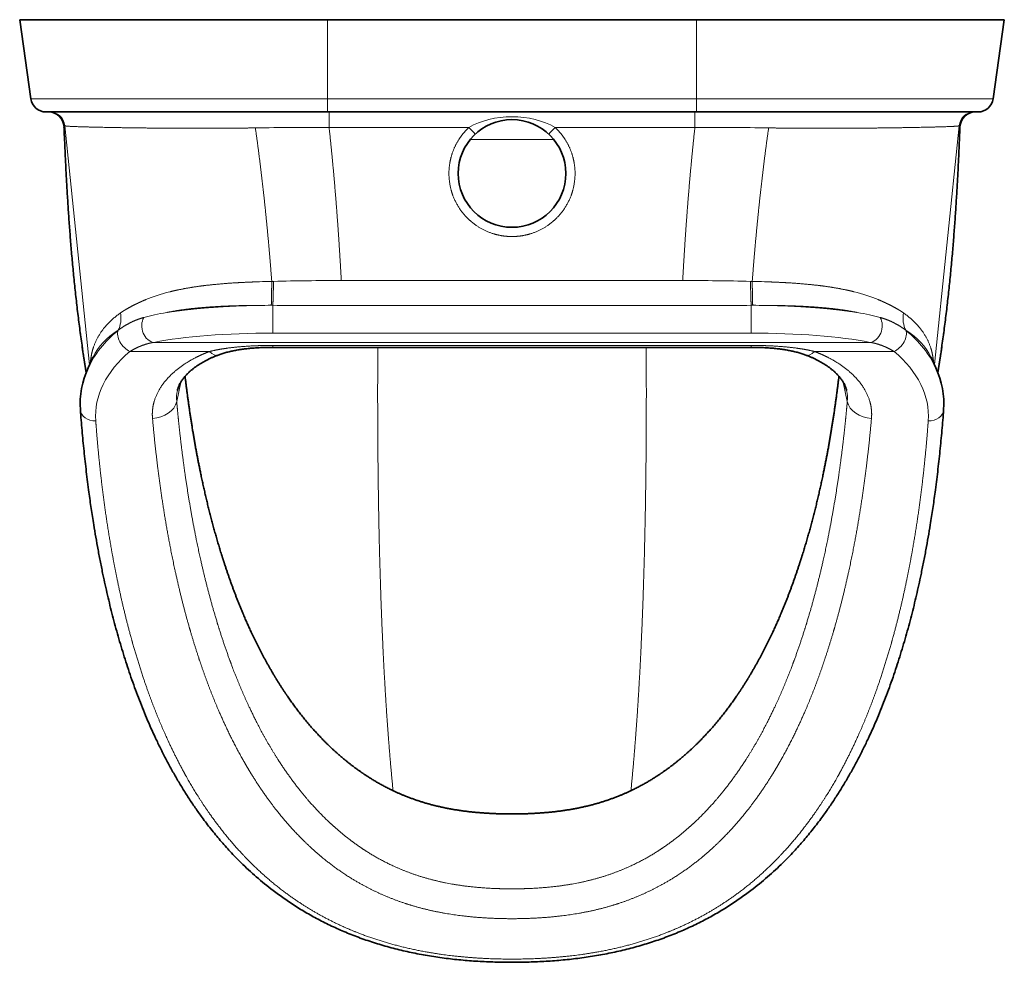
# Model space of a CAD drawing. Extents: x 59 to 359, y 43 to 264.
# Tile 1 of 8: x 59 to 123, y 49 to 110. Entities that reach past the tile are written whole.
import ezdxf

# ---------------------------------------------------------------- set-up
doc = ezdxf.new("R2010")
doc.units = 0
doc.layers.get('0').update_dxf_attribs({"lineweight": 13})

# ---------------------------------------------------------------- blocks, each defined once
blk = doc.blocks.new('BLOCK2')
at = {"color": 7, "lineweight": 35}
for p, q in [((-156.39, -25.7), (-160, 0)), ((-160, 0), (-60, 0)), ((-60, 0), (0, 0)), ((60, 0), (0, 0)), ((160, 0), (60, 0)), ((156.39, -25.7), (160, 0)), ((-60, -30), (-151.44, -30)), ((0, -30), (-60, -30)), ((0, -30), (60, -30)), ((60, -30), (151.44, -30)), ((-77.72, -106.52), (0, -106.52)), ((0, -106.52), (77.72, -106.52))]:
    blk.add_line(p, q, dxfattribs=at)
at = {"color": 7, "lineweight": 13}
for p, q in [((-60, -25.7), (-60, 0)), ((60, -25.7), (60, 0)), ((-60, -25.7), (-156.39, -25.7)), ((0, -25.7), (-60, -25.7)), ((0, -25.7), (60, -25.7)), ((60, -25.7), (156.39, -25.7)), ((-145.32, -34.49), (-137.26, -112.18)), ((145.32, -34.49), (137.26, -112.15)), ((-77.72, -101.88), (0, -101.88)), ((77.72, -101.88), (0, -101.88)), ((0, -104.91), (-116.35, -104.91)), ((0, -104.91), (116.35, -104.91)), ((-98.35, -107.88), (-124.15, -107.88)), ((-77.72, -105.9), (0, -105.9)), ((77.72, -105.9), (0, -105.9)), ((98.35, -107.88), (124.15, -107.88))]:
    blk.add_line(p, q, dxfattribs=at)
at = {"color": 7, "lineweight": 13, "ltscale": 0.107603}
for p, q in [((-60, -25.7), (-60, -30)), ((60, -25.7), (60, -30))]:
    blk.add_line(p, q, dxfattribs=at)
at = {"color": 7, "lineweight": 13, "ltscale": 0.339039}
blk.add_line((0, -38.94), (-13.56, -38.94), dxfattribs=at)
at = {"color": 7, "lineweight": 13, "ltscale": 0.339041}
blk.add_line((0, -38.94), (13.56, -38.94), dxfattribs=at)
at = {"color": 7, "lineweight": 13, "ltscale": 0.014358}
for p, q in [((-77.51, -85.07), (-78.08, -85.09)), ((77.51, -85.07), (78.08, -85.09))]:
    blk.add_line(p, q, dxfattribs=at)
at = {"color": 7, "lineweight": 13, "ltscale": 0.000391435}
for p, q in [((-127.24, -95.34), (-127.23, -95.33)), ((127.24, -95.34), (127.23, -95.33))]:
    blk.add_line(p, q, dxfattribs=at)
at = {"color": 7, "lineweight": 13, "ltscale": 0.012659}
for p, q in [((-77.72, -92.86), (-78.23, -92.85)), ((77.72, -92.86), (78.23, -92.85))]:
    blk.add_line(p, q, dxfattribs=at)
at = {"color": 7, "lineweight": 13, "ltscale": 0.225509}
for p, q in [((-77.72, -101.88), (-77.72, -92.86)), ((77.72, -101.88), (77.72, -92.86))]:
    blk.add_line(p, q, dxfattribs=at)
at = {"color": 7, "lineweight": 13, "ltscale": 0.000427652}
for p, q in [((-127.99, -100.97), (-127.98, -100.96)), ((127.99, -100.97), (127.98, -100.96))]:
    blk.add_line(p, q, dxfattribs=at)
at = {"color": 7, "lineweight": 13, "ltscale": 0.015511}
for p, q in [((-77.72, -105.9), (-77.72, -106.52)), ((77.72, -105.9), (77.72, -106.52))]:
    blk.add_line(p, q, dxfattribs=at)
at = {"color": 7, "lineweight": 35, "ltscale": 0.097586}
blk.add_line((-136.1, -109.64), (-137.73, -113.19), dxfattribs=at)
at = {"color": 7, "lineweight": 35, "ltscale": 0.097526}
blk.add_line((136.1, -109.64), (137.73, -113.19), dxfattribs=at)
at = {"color": 7, "lineweight": 13, "ltscale": 0.162024}
blk.add_line((-107.62, -117.8), (-108.97, -124.14), dxfattribs=at)
at = {"color": 7, "lineweight": 13, "ltscale": 0.162025}
blk.add_line((107.62, -117.8), (108.97, -124.14), dxfattribs=at)
at = {"color": 7, "lineweight": 35}
blk.add_circle((0, -50), 17.5, dxfattribs=at)
for centre, start, end in [((-151.44, -25), 188, 270), ((151.44, -25), 270, 352), ((-150.59, -35), 2.3047, 89.7401), ((150.59, -35), 90.2599, 177.6953)]:
    blk.add_arc(centre, 5, start, end, dxfattribs=at)
at = {"color": 7, "lineweight": 13}
for centre, radius, start, end in [((-150.59, -35), 5, 2.2981, 89.7402), ((-150.29, -35), 5, 5.8716, 89.9998), ((1752.83, -33.58), 1812.26, 179.88682, 180.04627), ((-1752.83, -33.58), 1812.26, 359.95373, 0.11318), ((150.29, -35), 5, 90.0002, 174.1284), ((150.59, -35), 5, 90.2598, 177.7019), ((-148.91, -31.54), 4.65, 315.4771, 320.6271), ((-65.03, -1132.48), 1097.45, 89.70804, 90.95896), ((-623.13, -604.19), 833.69, 42.85159, 43.0578), ((623.13, -604.19), 833.69, 136.9422, 137.14841), ((65.03, -1132.48), 1097.45, 89.04104, 90.29196), ((148.91, -31.54), 4.65, 219.3729, 224.5229), ((-71.18, -426.2), 341.18, 91.1589, 91.824), ((-56.78, -870.05), 785.25, 89.90506, 91.51293), ((56.78, -870.05), 785.25, 88.48707, 90.09494), ((71.18, -426.2), 341.18, 88.176, 88.8411), ((-78.71, -393.32), 300.46, 89.9078, 90.7069), ((-55.99, 4018.16), 4111.08, 269.69714, 270.0073), ((17.73, -234837.33), 234744.42, 90.0043267, 90.0178652), ((-17.73, -234837.33), 234744.42, 89.9821348, 89.9956733), ((55.99, 4018.16), 4111.08, 269.9927, 270.30286), ((78.71, -393.32), 300.46, 89.2931, 90.0922), ((-96.76, -123.12), 12.26, 167.6792, 184.7378), ((96.76, -123.12), 12.26, 355.2622, 12.3208)]:
    blk.add_arc(centre, radius, start, end, dxfattribs=at)
for centre, major_axis, ratio, start_param, end_param in [((0.01, -44.39), (20.51, -0.01), 0.625388, 1.57151, 2.321505), ((-0.01, -44.39), (20.51, 0.01), 0.625388, 0.820088, 1.570082), ((31.84, -149.85), (162.8, -47.79), 0.265649, 2.715447, 2.826551), ((-31.84, -149.85), (162.8, 47.79), 0.265649, 0.315041, 0.426145), ((-135.64, -95.04), (5.45, -8.38), 0.78562, 0.417082, 1.067493), ((-46, -112.46), (85.19, -7.96), 0.210066, 2.480238, 2.634426), ((46, -112.46), (85.19, 7.96), 0.210066, 0.507166, 0.661354), ((135.64, -95.04), (-5.45, -8.38), 0.78562, 5.215692, 5.866104), ((-116.35, -99.96), (0.98, -4.9), 0.789029, 3.868826, 6.03609), ((116.35, -99.96), (-0.98, -4.9), 0.789029, 0.247095, 2.414359), ((-77.58, -123.49), (62.46, -0.05), 0.609792, 2.510437, 2.869018), ((-20.29, -151.79), (116.37, -40.75), 0.360803, 2.859908, 3.107679), ((-124.15, -103.93), (3.2, -3.84), 0.637144, 3.473544, 5.364492), ((-77.69, -110.56), (50.91, -0.01), 0.170561, 1.571544, 2.433404), ((77.69, -110.56), (50.91, 0.01), 0.170561, 0.708189, 1.570049), ((124.15, -103.93), (-3.2, -3.84), 0.637144, 0.918693, 2.809642), ((77.58, -123.49), (62.46, 0.05), 0.609792, 0.272592, 0.631156), ((20.28, -151.79), (116.38, 40.75), 0.36079, 0.033874, 0.281672), ((-77.57, -128.85), (57.78, -0.06), 0.612696, 2.509193, 3.187099), ((-98.35, -101.56), (2.84, -7.48), 0.416573, 5.543786, 6.283187), ((98.35, -101.56), (-2.84, -7.48), 0.416573, 6.283182, 7.022585), ((77.57, -128.85), (57.78, 0.06), 0.612696, 6.237679, 6.915585), ((-116.84, -123.28), (7.97, 0.7), 0.789244, 4.64281, 6.036237), ((116.84, -123.28), (7.97, -0.7), 0.789244, 3.38854, 4.781968), ((-135.29, -126.45), (4.99, 0.37), 0.789601, 3.141594, 4.654511), ((135.29, -126.45), (4.99, -0.37), 0.789601, 4.770267, 6.283176)]:
    blk.add_ellipse(centre, major_axis=major_axis, ratio=ratio, start_param=start_param, end_param=end_param, dxfattribs=at)
at = {"color": 7, "lineweight": 35}
for centre, major_axis, ratio, start_param, end_param in [((-84.62, -124.94), (55.73, -0.15), 0.692025, 2.835773, 3.19418), ((84.55, -124.94), (55.8, 0.16), 0.691599, 6.230517, 6.588718)]:
    blk.add_ellipse(centre, major_axis=major_axis, ratio=ratio, start_param=start_param, end_param=end_param, dxfattribs=at)
at = {"color": 7, "lineweight": 13}
for points, knots in [([(-145.6, -34.8), (-145.33, -41.47), (-145.02, -48.11), (-144.67, -54.72), (-144.15, -62.93), (-143.51, -71.07), (-143.38, -72.69), (-142.7, -80.73), (-141.89, -88.67), (-141.16, -94.92), (-140.15, -102.61), (-139.02, -110.17), (-138.79, -111.64), (-138.56, -113.12), (-138.33, -114.59)], [0, 0, 0, 0, 0, 0, 63.670835, 63.670835, 63.670835, 79.515397, 79.515397, 79.515397, 142.427036, 142.427036, 142.427036, 157.796601, 157.796601, 157.796601, 157.796601, 157.796601, 157.796601]), ([(-145.32, -34.49), (-145.32, -34.49), (-145.31, -34.49), (-145.31, -34.5), (-145.17, -34.59), (-143.96, -34.69), (-141.77, -34.78), (-136.27, -34.94), (-128.22, -35.09), (-124.32, -35.15), (-116.59, -35.25), (-107.84, -35.31), (-103.72, -35.32), (-97.36, -35.32), (-90.74, -35.27), (-88.52, -35.25), (-86.21, -35.22), (-83.88, -35.19), (-83.82, -35.19), (-83.7, -35.19), (-83.58, -35.19), (-83.52, -35.18), (-83.46, -35.18), (-83.4, -35.18)], [0, 0, 0, 0, 0, 0, 3.138796, 3.138796, 3.138796, 104.777493, 104.777493, 104.777493, 181.558207, 181.558207, 181.558207, 244.090916, 244.090916, 244.090916, 275.139217, 275.139217, 275.139217, 275.982116, 275.982116, 275.982116, 276.785585, 276.785585, 276.785585, 276.785585, 276.785585, 276.785585]), ([(-59.44, -35.04), (-57.77, -35.04), (-56.13, -35.04), (-54.49, -35.04), (-51.97, -35.04), (-49.38, -35.04), (-48.5, -35.03), (-46.67, -35.03), (-44.81, -35.03), (-44.02, -35.03), (-37.43, -35.02), (-30.85, -35.02), (-25.23, -35.01), (-19.6, -35.01), (-13.98, -35)], [0, 0, 0, 0, 0, 0, 15.680627, 15.680627, 15.680627, 23.59848, 23.59848, 23.59848, 31.944827, 31.944827, 31.944827, 80.799554, 80.799554, 80.799554, 80.799554, 80.799554, 80.799554]), ([(0, -70.5), (-2.07, -70.5), (-4.14, -70.24), (-6.17, -69.71), (-9.78, -68.27), (-12.94, -66.05), (-14.28, -64.86), (-17.31, -61.55), (-19.34, -57.54), (-20.15, -54.96), (-20.77, -50.68), (-20.28, -46.42), (-19.93, -44.82), (-18.92, -41.69), (-17.29, -38.8), (-16.32, -37.43), (-15.21, -36.16), (-13.98, -35)], [0, 0, 0, 0, 0, 0, 17.531146, 17.531146, 17.531146, 32.628285, 32.628285, 32.628285, 55.589814, 55.589814, 55.589814, 69.785362, 69.785362, 69.785362, 84.191649, 84.191649, 84.191649, 84.191649, 84.191649, 84.191649]), ([(0, -70.5), (2.07, -70.5), (4.14, -70.24), (6.17, -69.71), (9.78, -68.27), (12.94, -66.05), (14.28, -64.86), (17.31, -61.55), (19.34, -57.54), (20.15, -54.96), (20.77, -50.68), (20.28, -46.42), (19.93, -44.82), (18.92, -41.69), (17.29, -38.8), (16.32, -37.43), (15.21, -36.16), (13.98, -35)], [0, 0, 0, 0, 0, 0, 17.531146, 17.531146, 17.531146, 32.628285, 32.628285, 32.628285, 55.589814, 55.589814, 55.589814, 69.785362, 69.785362, 69.785362, 84.191649, 84.191649, 84.191649, 84.191649, 84.191649, 84.191649]), ([(59.44, -35.04), (57.77, -35.04), (56.13, -35.04), (54.49, -35.04), (51.97, -35.04), (49.38, -35.04), (48.5, -35.03), (46.67, -35.03), (44.81, -35.03), (44.02, -35.03), (37.43, -35.02), (30.85, -35.02), (25.23, -35.01), (19.6, -35.01), (13.98, -35)], [0, 0, 0, 0, 0, 0, 15.680627, 15.680627, 15.680627, 23.59848, 23.59848, 23.59848, 31.944827, 31.944827, 31.944827, 80.799554, 80.799554, 80.799554, 80.799554, 80.799554, 80.799554]), ([(145.32, -34.49), (145.32, -34.49), (145.31, -34.49), (145.31, -34.5), (145.17, -34.59), (143.96, -34.69), (141.77, -34.78), (136.27, -34.94), (128.22, -35.09), (124.32, -35.15), (116.59, -35.25), (107.84, -35.31), (103.72, -35.32), (97.36, -35.32), (90.74, -35.27), (88.52, -35.25), (86.21, -35.22), (83.88, -35.19), (83.82, -35.19), (83.7, -35.19), (83.58, -35.19), (83.52, -35.18), (83.46, -35.18), (83.4, -35.18)], [0, 0, 0, 0, 0, 0, 3.138796, 3.138796, 3.138796, 104.777493, 104.777493, 104.777493, 181.558207, 181.558207, 181.558207, 244.090916, 244.090916, 244.090916, 275.139217, 275.139217, 275.139217, 275.982116, 275.982116, 275.982116, 276.785585, 276.785585, 276.785585, 276.785585, 276.785585, 276.785585]), ([(145.6, -34.8), (145.33, -41.47), (145.02, -48.11), (144.67, -54.72), (144.15, -62.93), (143.51, -71.07), (143.38, -72.69), (142.7, -80.73), (141.89, -88.67), (141.16, -94.92), (140.15, -102.61), (139.02, -110.16), (138.79, -111.64), (138.56, -113.12), (138.33, -114.59)], [0, 0, 0, 0, 0, 0, 63.670696, 63.670696, 63.670696, 79.515225, 79.515225, 79.515225, 142.42673, 142.42673, 142.42673, 157.796263, 157.796263, 157.796263, 157.796263, 157.796263, 157.796263]), ([(-82.04, -85.19), (-84.53, -85.27), (-87, -85.38), (-89.46, -85.5), (-94.31, -85.82), (-99.04, -86.3), (-101.35, -86.58), (-104.74, -87.09), (-108.01, -87.73), (-109.07, -87.95), (-110.12, -88.19), (-111.16, -88.45)], [0, 0, 0, 0, 0, 0, 35.353239, 35.353239, 35.353239, 70.503812, 70.503812, 70.503812, 87.893636, 87.893636, 87.893636, 87.893636, 87.893636, 87.893636]), ([(-55.48, -84.8), (-54.32, -84.8), (-53.15, -84.8), (-51.97, -84.8), (-50.26, -84.8), (-48.53, -84.81), (-48.03, -84.81), (-38.36, -84.82), (-28.69, -84.83), (-19.53, -84.84), (-10.12, -84.84), (-0.72, -84.84), (-0.48, -84.84), (-0.24, -84.84), (0, -84.84)], [0, 0, 0, 0, 0, 0, 10.954553, 10.954553, 10.954553, 15.447447, 15.447447, 15.447447, 97.019249, 97.019249, 97.019249, 99.144846, 99.144846, 99.144846, 99.144846, 99.144846, 99.144846]), ([(55.48, -84.8), (54.32, -84.8), (53.15, -84.8), (51.97, -84.8), (50.26, -84.8), (48.53, -84.81), (48.03, -84.81), (38.36, -84.82), (28.69, -84.83), (19.53, -84.84), (10.12, -84.84), (0.72, -84.84), (0.48, -84.84), (0.24, -84.84), (0, -84.84)], [0, 0, 0, 0, 0, 0, 10.954553, 10.954553, 10.954553, 15.447447, 15.447447, 15.447447, 97.019249, 97.019249, 97.019249, 99.144846, 99.144846, 99.144846, 99.144846, 99.144846, 99.144846]), ([(82.04, -85.19), (84.53, -85.27), (87, -85.38), (89.46, -85.5), (94.31, -85.82), (99.04, -86.3), (101.35, -86.58), (104.74, -87.09), (108.01, -87.73), (109.07, -87.95), (110.12, -88.19), (111.16, -88.45)], [0, 0, 0, 0, 0, 0, 35.353239, 35.353239, 35.353239, 70.503812, 70.503812, 70.503812, 87.893636, 87.893636, 87.893636, 87.893636, 87.893636, 87.893636]), ([(-119.02, -91.01), (-120.13, -91.47), (-121.2, -91.96), (-122.23, -92.45), (-123.9, -93.29), (-125.46, -94.18), (-126.07, -94.54), (-126.66, -94.92), (-127.23, -95.33)], [0, 0, 0, 0, 0, 0, 22.499854, 22.499854, 22.499854, 37.404848, 37.404848, 37.404848, 37.404848, 37.404848, 37.404848]), ([(119.02, -91.01), (120.13, -91.47), (121.2, -91.96), (122.23, -92.45), (123.9, -93.29), (125.46, -94.18), (126.07, -94.54), (126.66, -94.92), (127.23, -95.33)], [0, 0, 0, 0, 0, 0, 22.499854, 22.499854, 22.499854, 37.404848, 37.404848, 37.404848, 37.404848, 37.404848, 37.404848]), ([(-127.24, -95.34), (-129.09, -96.65), (-130.74, -98.06), (-132.17, -99.57), (-134.56, -102.73), (-136.06, -106.18), (-136.59, -107.96), (-136.91, -109.78), (-137.02, -111.65)], [0, 0, 0, 0, 0, 0, 46.650324, 46.650324, 46.650324, 92.956713, 92.956713, 92.956713, 92.956713, 92.956713, 92.956713]), ([(-82.42, -92.88), (-85.7, -92.89), (-88.95, -92.94), (-92.14, -93.04), (-97.72, -93.3), (-103.01, -93.78), (-105.28, -94.04), (-108.03, -94.42), (-110.67, -94.89), (-111.18, -94.99), (-111.69, -95.09), (-112.2, -95.19)], [0, 0, 0, 0, 0, 0, 44.382954, 44.382954, 44.382954, 79.482677, 79.482677, 79.482677, 88.076297, 88.076297, 88.076297, 88.076297, 88.076297, 88.076297]), ([(-112.2, -95.19), (-108.13, -94.55), (-103.7, -94.02), (-99, -93.59), (-92.82, -93.19), (-86.46, -92.97), (-85.12, -92.93), (-83.77, -92.9), (-82.42, -92.88)], [0, 0, 0, 0, 0, 0, 42.752345, 42.752345, 42.752345, 54.126659, 54.126659, 54.126659, 54.126659, 54.126659, 54.126659]), ([(82.42, -92.88), (85.7, -92.89), (88.95, -92.94), (92.14, -93.04), (97.72, -93.3), (103.01, -93.78), (105.28, -94.04), (108.03, -94.42), (110.67, -94.89), (111.18, -94.99), (111.69, -95.09), (112.2, -95.19)], [0, 0, 0, 0, 0, 0, 44.382954, 44.382954, 44.382954, 79.482677, 79.482677, 79.482677, 88.076297, 88.076297, 88.076297, 88.076297, 88.076297, 88.076297]), ([(112.2, -95.19), (108.13, -94.55), (103.7, -94.02), (99, -93.59), (92.82, -93.19), (86.46, -92.97), (85.12, -92.93), (83.77, -92.9), (82.42, -92.88)], [0, 0, 0, 0, 0, 0, 42.752345, 42.752345, 42.752345, 54.126659, 54.126659, 54.126659, 54.126659, 54.126659, 54.126659]), ([(127.24, -95.34), (129.1, -96.65), (130.74, -98.06), (132.17, -99.57), (134.56, -102.73), (136.06, -106.18), (136.59, -107.96), (136.91, -109.78), (137.02, -111.66)], [0, 0, 0, 0, 0, 0, 46.651597, 46.651597, 46.651597, 92.959251, 92.959251, 92.959251, 92.959251, 92.959251, 92.959251]), ([(-119.65, -96.81), (-121.23, -97.24), (-122.81, -97.83), (-124.34, -98.56), (-125.98, -99.51), (-127.52, -100.62), (-127.67, -100.73), (-127.82, -100.85), (-127.98, -100.96)], [0, 0, 0, 0, 0, 0, 33.650353, 33.650353, 33.650353, 37.399395, 37.399395, 37.399395, 37.399395, 37.399395, 37.399395]), ([(119.65, -96.81), (121.23, -97.24), (122.81, -97.83), (124.34, -98.56), (125.98, -99.51), (127.52, -100.62), (127.67, -100.73), (127.82, -100.85), (127.98, -100.96)], [0, 0, 0, 0, 0, 0, 33.650353, 33.650353, 33.650353, 37.399395, 37.399395, 37.399395, 37.399395, 37.399395, 37.399395]), ([(-124.15, -107.88), (-122.95, -107.13), (-121.72, -106.48), (-120.46, -105.95), (-118.88, -105.42), (-117.29, -105.07), (-116.98, -105.01), (-116.66, -104.95), (-116.35, -104.91)], [0, 0, 0, 0, 0, 0, 15.976749, 15.976749, 15.976749, 19.90585, 19.90585, 19.90585, 19.90585, 19.90585, 19.90585]), ([(124.15, -107.88), (122.95, -107.13), (121.72, -106.48), (120.46, -105.95), (118.88, -105.42), (117.29, -105.07), (116.98, -105.01), (116.66, -104.95), (116.35, -104.91)], [0, 0, 0, 0, 0, 0, 15.976749, 15.976749, 15.976749, 19.90585, 19.90585, 19.90585, 19.90585, 19.90585, 19.90585]), ([(-116.84, -129.6), (-117.02, -127.48), (-116.83, -125.33), (-116.24, -123.22), (-114.32, -119.1), (-110.97, -115.34), (-108.96, -113.58), (-105.7, -111.3), (-101.91, -109.38), (-100.76, -108.84), (-99.57, -108.35), (-98.35, -107.88)], [52.910444, 52.910444, 52.910444, 52.910444, 52.910444, 52.910444, 75.413351, 75.413351, 75.413351, 97.951161, 97.951161, 97.951161, 107.300995, 107.300995, 107.300995, 107.300995, 107.300995, 107.300995]), ([(-98.35, -107.88), (-96.42, -107.4), (-94.45, -107.03), (-92.44, -106.73), (-88.54, -106.29), (-84.57, -106.04), (-82.66, -105.96), (-80.53, -105.91), (-78.39, -105.9), (-78.18, -105.9), (-77.96, -105.9), (-77.74, -105.9), (-77.73, -105.9), (-77.73, -105.9), (-77.72, -105.9)], [0, 0, 0, 0, 0, 0, 17.15466, 17.15466, 17.15466, 32.850076, 32.850076, 32.850076, 34.601454, 34.601454, 34.601454, 34.651301, 34.651301, 34.651301, 34.651301, 34.651301, 34.651301]), ([(-43.62, -106.52), (-43.63, -109.99), (-43.65, -113.46), (-43.66, -116.93), (-43.67, -133.12), (-43.55, -149.18), (-43.36, -161.64), (-42.92, -180.32), (-42.22, -198.32), (-41.95, -204.38), (-41.27, -217.79), (-40.41, -230.63), (-39.88, -237.53), (-39.29, -244.21), (-38.66, -250.64)], [0, 0, 0, 0, 0, 0, 21.845866, 21.845866, 21.845866, 102.288834, 102.288834, 102.288834, 144.365948, 144.365948, 144.365948, 196.50169, 196.50169, 196.50169, 196.50169, 196.50169, 196.50169]), ([(43.62, -106.52), (43.63, -109.99), (43.65, -113.46), (43.66, -116.93), (43.67, -133.12), (43.55, -149.18), (43.36, -161.64), (42.92, -180.32), (42.22, -198.32), (41.95, -204.38), (41.27, -217.79), (40.41, -230.63), (39.88, -237.53), (39.29, -244.21), (38.66, -250.64)], [0, 0, 0, 0, 0, 0, 21.845867, 21.845867, 21.845867, 102.288835, 102.288835, 102.288835, 144.365948, 144.365948, 144.365948, 196.501693, 196.501693, 196.501693, 196.501693, 196.501693, 196.501693]), ([(98.35, -107.88), (96.42, -107.4), (94.45, -107.03), (92.44, -106.73), (88.54, -106.29), (84.57, -106.04), (82.66, -105.96), (80.53, -105.91), (78.39, -105.9), (78.18, -105.9), (77.96, -105.9), (77.74, -105.9), (77.73, -105.9), (77.73, -105.9), (77.72, -105.9)], [0, 0, 0, 0, 0, 0, 17.15466, 17.15466, 17.15466, 32.850076, 32.850076, 32.850076, 34.601454, 34.601454, 34.601454, 34.651301, 34.651301, 34.651301, 34.651301, 34.651301, 34.651301]), ([(116.84, -129.6), (117.02, -127.48), (116.83, -125.33), (116.24, -123.22), (114.32, -119.1), (110.97, -115.34), (108.96, -113.58), (105.7, -111.3), (101.91, -109.38), (100.76, -108.84), (99.57, -108.35), (98.35, -107.88)], [52.910444, 52.910444, 52.910444, 52.910444, 52.910444, 52.910444, 75.413351, 75.413351, 75.413351, 97.951161, 97.951161, 97.951161, 107.300995, 107.300995, 107.300995, 107.300995, 107.300995, 107.300995]), ([(0, -282.56), (-0.13, -282.56), (-0.26, -282.56), (-0.39, -282.56), (-1.42, -282.55), (-2.45, -282.54), (-3.34, -282.52), (-7.7, -282.4), (-12.02, -282.09), (-15.43, -281.71), (-21.96, -280.68), (-28.21, -279.08), (-31.17, -278.16), (-35.58, -276.53), (-39.75, -274.6), (-41.18, -273.89), (-43.3, -272.76), (-45.34, -271.57), (-46.03, -271.15), (-48.12, -269.85), (-50.14, -268.48), (-51.47, -267.53), (-55.66, -264.36), (-59.5, -260.94), (-61.99, -258.5), (-65.66, -254.54), (-69, -250.45), (-70.17, -248.95), (-74.69, -242.9), (-78.64, -236.63), (-81.32, -231.85), (-84.93, -224.72), (-88.09, -217.47), (-89.07, -215.13), (-91.04, -210.17), (-92.84, -205.18), (-93.74, -202.54), (-97.16, -192.07), (-99.97, -181.49), (-101.78, -173.56), (-104.09, -161.87), (-105.93, -150.13), (-106.47, -146.38), (-107.3, -140.17), (-108.01, -133.94), (-108.28, -131.48), (-108.57, -128.53), (-108.84, -125.57), (-108.89, -125.1), (-108.93, -124.62), (-108.97, -124.14)], [0, 0, 0, 0, 0, 0, 1.142701, 1.142701, 1.142701, 9.141493, 9.141493, 9.141493, 39.913955, 39.913955, 39.913955, 69.140233, 69.140233, 69.140233, 84.959293, 84.959293, 84.959293, 93.097871, 93.097871, 93.097871, 110.098388, 110.098388, 110.098388, 148.178539, 148.178539, 148.178539, 169.886064, 169.886064, 169.886064, 234.746926, 234.746926, 234.746926, 265.619971, 265.619971, 265.619971, 299.796861, 299.796861, 299.796861, 401.341669, 401.341669, 401.341669, 448.902852, 448.902852, 448.902852, 480.118096, 480.118096, 480.118096, 486.21433, 486.21433, 486.21433, 486.21433, 486.21433, 486.21433]), ([(0, -282.56), (0.13, -282.56), (0.26, -282.56), (0.39, -282.56), (1.42, -282.55), (2.45, -282.54), (3.34, -282.52), (7.7, -282.4), (12.02, -282.09), (15.43, -281.71), (21.96, -280.68), (28.21, -279.08), (31.17, -278.16), (35.58, -276.53), (39.75, -274.6), (41.18, -273.89), (43.3, -272.76), (45.34, -271.57), (46.03, -271.15), (48.12, -269.85), (50.14, -268.48), (51.47, -267.53), (55.66, -264.36), (59.5, -260.94), (61.99, -258.5), (65.66, -254.54), (69, -250.45), (70.17, -248.95), (74.69, -242.9), (78.64, -236.63), (81.32, -231.85), (84.93, -224.72), (88.09, -217.47), (89.07, -215.13), (91.04, -210.17), (92.84, -205.18), (93.74, -202.54), (97.16, -192.07), (99.97, -181.49), (101.78, -173.56), (104.09, -161.87), (105.93, -150.13), (106.47, -146.38), (107.3, -140.17), (108.01, -133.94), (108.28, -131.48), (108.57, -128.53), (108.84, -125.57), (108.89, -125.1), (108.93, -124.62), (108.97, -124.14)], [0, 0, 0, 0, 0, 0, 1.142701, 1.142701, 1.142701, 9.141493, 9.141493, 9.141493, 39.913955, 39.913955, 39.913955, 69.140233, 69.140233, 69.140233, 84.959293, 84.959293, 84.959293, 93.097871, 93.097871, 93.097871, 110.098388, 110.098388, 110.098388, 148.178539, 148.178539, 148.178539, 169.886064, 169.886064, 169.886064, 234.746926, 234.746926, 234.746926, 265.619971, 265.619971, 265.619971, 299.796861, 299.796861, 299.796861, 401.341669, 401.341669, 401.341669, 448.902852, 448.902852, 448.902852, 480.118096, 480.118096, 480.118096, 486.21433, 486.21433, 486.21433, 486.21433, 486.21433, 486.21433]), ([(0, -305.39), (-0.29, -305.39), (-0.59, -305.39), (-0.88, -305.39), (-7.5, -305.35), (-14.1, -305.02), (-20.34, -304.4), (-29.38, -303), (-38.01, -300.86), (-40.73, -300.1), (-48.35, -297.72), (-55.44, -294.77), (-59.8, -292.64), (-64.64, -289.91), (-69.13, -286.97), (-69.82, -286.51), (-71.21, -285.56), (-72.56, -284.6), (-73.25, -284.1), (-78.62, -280.08), (-83.47, -275.79), (-87.33, -271.87), (-92.28, -266.23), (-96.65, -260.43), (-97.86, -258.76), (-101.01, -254.2), (-103.88, -249.57), (-105.59, -246.62), (-109.77, -238.92), (-113.37, -231.1), (-115.39, -226.27), (-117.77, -220.03), (-119.89, -213.76), (-120.35, -212.37), (-123.98, -201.11), (-126.88, -189.75), (-128.99, -179.78), (-131.67, -164.42), (-133.59, -149.02), (-134.17, -143.65), (-134.72, -137.77), (-135.17, -131.9), (-135.21, -131.39), (-135.25, -130.9), (-135.29, -130.4)], [97.697107, 97.697107, 97.697107, 97.697107, 97.697107, 97.697107, 99.782756, 99.782756, 99.782756, 144.814534, 144.814534, 144.814534, 166.204498, 166.204498, 166.204498, 205.806443, 205.806443, 205.806443, 213.100583, 213.100583, 213.100583, 220.66042, 220.66042, 220.66042, 273.511673, 273.511673, 273.511673, 294.774404, 294.774404, 294.774404, 330.952542, 330.952542, 330.952542, 388.773288, 388.773288, 388.773288, 405.165681, 405.165681, 405.165681, 521.695545, 521.695545, 521.695545, 584.035393, 584.035393, 584.035393, 589.777328, 589.777328, 589.777328, 589.777328, 589.777328, 589.777328]), ([(0, -292.26), (-0.05, -292.26), (-0.1, -292.26), (-0.15, -292.26), (-3.72, -292.26), (-7.3, -292.15), (-10.85, -291.94), (-16.58, -291.38), (-22.22, -290.46), (-24.35, -290.05), (-30.14, -288.78), (-35.65, -287.1), (-38.99, -285.87), (-43.61, -283.89), (-47.87, -281.67), (-49.17, -280.96), (-51.82, -279.43), (-54.33, -277.82), (-55.61, -276.96), (-60.64, -273.39), (-65.11, -269.57), (-68.2, -266.6), (-71.72, -262.85), (-74.92, -259.02), (-75.53, -258.28), (-76.75, -256.74), (-77.93, -255.2), (-78.53, -254.4), (-82.62, -248.81), (-86.2, -243.11), (-88.96, -238.17), (-92.9, -230.34), (-96.3, -222.43), (-97.48, -219.54), (-99.28, -214.82), (-100.95, -210.09), (-101.56, -208.27), (-105.03, -197.71), (-107.86, -187.09), (-109.85, -178.3), (-112.71, -163.43), (-114.83, -148.51), (-115.58, -142.43), (-116.25, -136.21), (-116.8, -129.99), (-116.81, -129.86), (-116.83, -129.73), (-116.84, -129.6)], [85.727131, 85.727131, 85.727131, 85.727131, 85.727131, 85.727131, 86.057907, 86.057907, 86.057907, 109.792193, 109.792193, 109.792193, 124.534773, 124.534773, 124.534773, 150.224759, 150.224759, 150.224759, 161.840134, 161.840134, 161.840134, 174.670513, 174.670513, 174.670513, 213.778591, 213.778591, 213.778591, 223.126736, 223.126736, 223.126736, 233.057322, 233.057322, 233.057322, 292.380738, 292.380738, 292.380738, 326.509079, 326.509079, 326.509079, 347.799006, 347.799006, 347.799006, 449.967069, 449.967069, 449.967069, 520.212558, 520.212558, 520.212558, 521.682894, 521.682894, 521.682894, 521.682894, 521.682894, 521.682894]), ([(0, -292.26), (0.05, -292.26), (0.1, -292.26), (0.15, -292.26), (3.72, -292.26), (7.3, -292.15), (10.85, -291.94), (16.58, -291.38), (22.22, -290.46), (24.35, -290.05), (30.14, -288.78), (35.65, -287.1), (38.99, -285.87), (43.61, -283.89), (47.87, -281.67), (49.17, -280.96), (51.82, -279.43), (54.33, -277.82), (55.61, -276.96), (60.64, -273.39), (65.11, -269.57), (68.2, -266.6), (71.72, -262.85), (74.92, -259.02), (75.53, -258.28), (76.75, -256.74), (77.93, -255.2), (78.53, -254.4), (82.62, -248.81), (86.2, -243.11), (88.96, -238.17), (92.9, -230.34), (96.3, -222.43), (97.48, -219.54), (99.28, -214.82), (100.95, -210.09), (101.56, -208.27), (105.03, -197.71), (107.86, -187.09), (109.85, -178.3), (112.71, -163.43), (114.83, -148.51), (115.58, -142.43), (116.25, -136.21), (116.8, -129.99), (116.81, -129.86), (116.83, -129.73), (116.84, -129.6)], [85.727131, 85.727131, 85.727131, 85.727131, 85.727131, 85.727131, 86.057907, 86.057907, 86.057907, 109.792193, 109.792193, 109.792193, 124.534773, 124.534773, 124.534773, 150.224759, 150.224759, 150.224759, 161.840134, 161.840134, 161.840134, 174.670513, 174.670513, 174.670513, 213.778591, 213.778591, 213.778591, 223.126736, 223.126736, 223.126736, 233.057322, 233.057322, 233.057322, 292.380738, 292.380738, 292.380738, 326.509079, 326.509079, 326.509079, 347.799006, 347.799006, 347.799006, 449.967069, 449.967069, 449.967069, 520.212558, 520.212558, 520.212558, 521.682894, 521.682894, 521.682894, 521.682894, 521.682894, 521.682894]), ([(0, -305.39), (0.29, -305.39), (0.59, -305.39), (0.88, -305.39), (7.5, -305.35), (14.1, -305.02), (20.34, -304.4), (29.38, -303), (38.01, -300.86), (40.73, -300.1), (48.35, -297.72), (55.44, -294.77), (59.8, -292.64), (64.64, -289.91), (69.13, -286.97), (69.82, -286.51), (71.21, -285.56), (72.56, -284.6), (73.25, -284.1), (78.62, -280.08), (83.47, -275.79), (87.33, -271.87), (92.28, -266.23), (96.65, -260.43), (97.86, -258.76), (101.01, -254.2), (103.88, -249.57), (105.59, -246.62), (109.77, -238.92), (113.37, -231.1), (115.39, -226.27), (117.77, -220.03), (119.89, -213.76), (120.35, -212.37), (123.98, -201.11), (126.88, -189.75), (128.99, -179.78), (131.67, -164.42), (133.59, -149.02), (134.17, -143.65), (134.72, -137.77), (135.17, -131.9), (135.21, -131.39), (135.25, -130.9), (135.29, -130.4)], [97.697107, 97.697107, 97.697107, 97.697107, 97.697107, 97.697107, 99.782756, 99.782756, 99.782756, 144.814534, 144.814534, 144.814534, 166.204498, 166.204498, 166.204498, 205.806443, 205.806443, 205.806443, 213.100583, 213.100583, 213.100583, 220.66042, 220.66042, 220.66042, 273.511673, 273.511673, 273.511673, 294.774404, 294.774404, 294.774404, 330.952542, 330.952542, 330.952542, 388.773288, 388.773288, 388.773288, 405.165681, 405.165681, 405.165681, 521.695545, 521.695545, 521.695545, 584.035393, 584.035393, 584.035393, 589.777328, 589.777328, 589.777328, 589.777328, 589.777328, 589.777328])]:
    blk.add_open_spline(points, degree=5, knots=knots, dxfattribs=at)
at = {"color": 7, "lineweight": 35}
for points, degree, knots in [([(-138.42, -114.81), (-138.7, -112.98), (-139.26, -109.31), (-140.04, -103.8), (-140.77, -98.29), (-141.44, -92.78), (-142.05, -87.25), (-142.61, -81.71), (-143.11, -76.24), (-143.55, -70.91), (-143.94, -65.73), (-144.29, -60.59), (-144.6, -55.44), (-144.89, -50.29), (-145.15, -45.13), (-145.38, -39.97), (-145.53, -36.52), (-145.6, -34.8)], 3, [0, 0, 0, 0, 5.563979, 11.125896, 16.685325, 22.242324, 27.797257, 33.352938, 38.962838, 44.253877, 49.406262, 54.558285, 59.712762, 64.871163, 70.034773, 75.204419, 80.380782, 80.380782, 80.380782, 80.380782]), ([(138.42, -114.81), (138.7, -112.98), (139.26, -109.31), (140.04, -103.8), (140.77, -98.29), (141.44, -92.78), (142.05, -87.25), (142.61, -81.71), (143.11, -76.24), (143.55, -70.91), (143.94, -65.73), (144.29, -60.59), (144.6, -55.44), (144.89, -50.29), (145.15, -45.13), (145.38, -39.97), (145.53, -36.52), (145.6, -34.8)], 3, [0, 0, 0, 0, 5.563863, 11.125796, 16.685241, 22.242257, 27.797206, 33.352903, 38.962814, 44.253896, 49.406322, 54.558387, 59.712904, 64.871342, 70.034988, 75.204872, 80.380885, 80.380885, 80.380885, 80.380885]), ([(-77.72, -106.52), (-77.99, -106.52), (-78.54, -106.52), (-79.35, -106.53), (-80.17, -106.55), (-80.98, -106.58), (-81.79, -106.61), (-82.59, -106.66), (-83.39, -106.71), (-84.18, -106.77), (-84.97, -106.84), (-85.75, -106.91), (-86.52, -107), (-87.28, -107.09), (-88.03, -107.2), (-88.77, -107.31), (-89.5, -107.44), (-90.22, -107.57), (-90.93, -107.71), (-91.63, -107.87), (-92.31, -108.03), (-92.98, -108.21), (-93.63, -108.4), (-94.27, -108.6), (-94.9, -108.81), (-95.31, -108.96), (-95.51, -109.04)], 3, [0, 0, 0, 0, 0.816904, 1.63299, 2.447456, 3.259505, 4.068358, 4.873257, 5.673466, 6.468274, 7.257972, 8.040924, 8.816516, 9.584176, 10.34338, 11.093684, 11.834691, 12.566044, 13.28884, 14.001338, 14.703315, 15.394625, 16.075204, 16.745089, 17.404428, 18.053485, 18.053485, 18.053485, 18.053485]), ([(77.72, -106.52), (77.99, -106.52), (78.54, -106.52), (79.35, -106.53), (80.17, -106.55), (80.98, -106.58), (81.79, -106.61), (82.59, -106.66), (83.39, -106.71), (84.18, -106.77), (84.97, -106.84), (85.75, -106.91), (86.52, -107), (87.28, -107.09), (88.03, -107.2), (88.77, -107.31), (89.5, -107.44), (90.22, -107.57), (90.93, -107.71), (91.63, -107.87), (92.31, -108.03), (92.98, -108.21), (93.63, -108.4), (94.27, -108.6), (94.9, -108.81), (95.31, -108.96), (95.51, -109.04)], 3, [0, 0, 0, 0, 0.816902, 1.632988, 2.447453, 3.259502, 4.068356, 4.873256, 5.673465, 6.468274, 7.257972, 8.040924, 8.816516, 9.584176, 10.34338, 11.093684, 11.834691, 12.566044, 13.28884, 14.001338, 14.703316, 15.394625, 16.075204, 16.74509, 17.404429, 18.053465, 18.053465, 18.053465, 18.053465]), ([(-108.73, -120.51), (-108.7, -120.35), (-108.62, -120.03), (-108.47, -119.57), (-108.31, -119.14), (-108.12, -118.72), (-107.91, -118.29), (-107.66, -117.86), (-107.39, -117.41), (-107.07, -116.96), (-106.73, -116.5), (-106.37, -116.07), (-106.01, -115.66), (-105.66, -115.28), (-105.27, -114.89), (-104.8, -114.45), (-104.22, -113.94), (-103.53, -113.38), (-102.79, -112.83), (-102.04, -112.32), (-101.3, -111.85), (-100.56, -111.41), (-99.8, -110.98), (-99, -110.56), (-98.17, -110.16), (-97.31, -109.77), (-96.42, -109.39), (-95.81, -109.15), (-95.51, -109.04)], 3, [0, 0, 0, 0, 0.486295, 0.994847, 1.43044, 1.885762, 2.362558, 2.862311, 3.386275, 3.935418, 4.510512, 5.112091, 5.617954, 6.141448, 6.68262, 7.242152, 8.091848, 8.979483, 9.903685, 10.863633, 11.696492, 12.553214, 13.43308, 14.335331, 15.25917, 16.203756, 17.168219, 18.151647, 18.151647, 18.151647, 18.151647]), ([(108.73, -120.51), (108.7, -120.35), (108.62, -120.03), (108.47, -119.57), (108.31, -119.14), (108.12, -118.72), (107.91, -118.29), (107.66, -117.86), (107.39, -117.41), (107.07, -116.96), (106.73, -116.5), (106.37, -116.07), (106.01, -115.66), (105.66, -115.28), (105.27, -114.89), (104.8, -114.45), (104.22, -113.94), (103.53, -113.38), (102.79, -112.83), (102.04, -112.32), (101.3, -111.85), (100.56, -111.41), (99.8, -110.98), (99, -110.56), (98.17, -110.16), (97.31, -109.77), (96.42, -109.39), (95.81, -109.15), (95.51, -109.04)], 3, [0, 0, 0, 0, 0.486295, 0.994847, 1.43044, 1.885762, 2.362558, 2.862311, 3.386275, 3.935418, 4.510512, 5.112091, 5.617954, 6.141448, 6.68262, 7.242152, 8.091848, 8.979483, 9.903685, 10.863633, 11.696492, 12.553214, 13.43308, 14.33533, 15.25917, 16.203756, 17.168219, 18.151666, 18.151666, 18.151666, 18.151666]), ([(-106.25, -115.93), (-104.87, -127.72), (-103.05, -139.48), (-100.76, -151.14), (-97.2, -165.63), (-92.45, -179.95), (-91.47, -182.76), (-88.17, -191.71), (-84.29, -200.53), (-81.32, -206.52), (-77.28, -213.65), (-72.56, -220.55), (-71.73, -221.73), (-70.08, -223.99), (-68.34, -226.23), (-67.48, -227.3), (-63.31, -232.33), (-58.63, -237.14), (-54.56, -240.78), (-48.81, -245.1), (-42.38, -248.77), (-40.92, -249.54), (-36.62, -251.69), (-32.04, -253.5), (-28.93, -254.53), (-21.51, -256.52), (-13.67, -257.65), (-9.11, -258.03), (-4.57, -258.21), (0, -258.21)], 5, [0, 0, 0, 0, 0, 0, 119.177702, 119.177702, 119.177702, 148.316154, 148.316154, 148.316154, 212.439555, 212.439555, 212.439555, 225.786248, 225.786248, 225.786248, 238.269552, 238.269552, 238.269552, 284.939529, 284.939529, 284.939529, 298.241326, 298.241326, 298.241326, 323.278737, 323.278737, 323.278737, 356.181166, 356.181166, 356.181166, 356.181166, 356.181166, 356.181166]), ([(106.25, -115.93), (104.87, -127.72), (103.05, -139.48), (100.76, -151.14), (97.2, -165.63), (92.45, -179.95), (91.47, -182.76), (88.17, -191.71), (84.29, -200.53), (81.32, -206.52), (77.28, -213.65), (72.56, -220.55), (71.73, -221.73), (70.08, -223.99), (68.34, -226.23), (67.48, -227.3), (63.31, -232.33), (58.63, -237.14), (54.56, -240.78), (48.81, -245.1), (42.38, -248.77), (40.92, -249.54), (36.62, -251.69), (32.04, -253.5), (28.93, -254.53), (21.51, -256.52), (13.67, -257.65), (9.11, -258.03), (4.57, -258.21), (0, -258.21)], 5, [0, 0, 0, 0, 0, 0, 119.177706, 119.177706, 119.177706, 148.316159, 148.316159, 148.316159, 212.439562, 212.439562, 212.439562, 225.786256, 225.786256, 225.786256, 238.269561, 238.269561, 238.269561, 284.939539, 284.939539, 284.939539, 298.241336, 298.241336, 298.241336, 323.278748, 323.278748, 323.278748, 356.181182, 356.181182, 356.181182, 356.181182, 356.181182, 356.181182]), ([(-140.27, -126.82), (-140.19, -127.94), (-140.02, -130.18), (-139.73, -133.53), (-139.43, -136.88), (-139.1, -140.24), (-138.74, -143.59), (-138.35, -146.94), (-137.94, -150.29), (-137.42, -154.28), (-136.77, -158.91), (-136.02, -163.78), (-135.27, -168.24), (-134.54, -172.3), (-133.76, -176.35), (-132.99, -180.17), (-132.21, -183.75), (-131.45, -187.09), (-130.66, -190.43), (-129.82, -193.77), (-128.94, -197.11), (-128.01, -200.44), (-127.04, -203.78), (-126.02, -207.11), (-124.96, -210.43), (-123.84, -213.75), (-122.66, -217.07), (-121.43, -220.38), (-120.13, -223.69), (-118.77, -226.99), (-117.34, -230.28), (-115.85, -233.57), (-114.27, -236.85), (-112.61, -240.12), (-110.87, -243.37), (-109.04, -246.61), (-107.12, -249.83), (-105.09, -253.04), (-102.96, -256.22), (-100.57, -259.59), (-97.86, -263.13), (-94.82, -266.83), (-91.57, -270.48), (-87.69, -274.47), (-83.09, -278.75), (-78.34, -282.62), (-74, -285.79), (-70.17, -288.34), (-66.14, -290.78), (-61.91, -293.07), (-57.49, -295.23), (-52.87, -297.21), (-48.08, -299.02), (-43.11, -300.64), (-38.01, -302.06), (-32.78, -303.28), (-27.45, -304.29), (-22.05, -305.1), (-16.58, -305.72), (-11.08, -306.14), (-5.54, -306.39), (-1.85, -306.44), (0, -306.44)], 3, [0, 0, 0, 0, 3.369472, 6.735068, 10.101969, 13.470277, 16.841234, 20.213853, 23.589336, 26.966897, 32.289511, 37.621429, 41.736853, 45.859546, 49.989902, 54.12884, 57.548606, 60.974331, 64.408914, 67.850495, 71.301726, 74.762285, 78.232843, 81.713897, 85.206089, 88.710408, 92.228466, 95.761726, 99.312294, 102.88142, 106.471046, 110.082944, 113.719054, 117.381204, 121.071396, 124.791534, 128.544623, 132.33265, 136.158901, 140.02925, 144.735825, 149.524855, 154.406122, 159.387821, 166.213458, 173.246585, 177.749425, 182.347688, 187.048888, 191.858218, 196.776335, 201.801965, 206.929492, 212.149935, 217.451095, 222.821003, 228.24684, 233.716327, 239.218198, 244.742304, 250.279846, 255.828018, 255.828018, 255.828018, 255.828018]), ([(140.27, -126.82), (140.19, -127.94), (140.02, -130.18), (139.73, -133.53), (139.43, -136.88), (139.1, -140.24), (138.74, -143.59), (138.35, -146.94), (137.94, -150.29), (137.42, -154.28), (136.77, -158.91), (136.02, -163.78), (135.27, -168.24), (134.54, -172.3), (133.76, -176.35), (132.99, -180.17), (132.21, -183.75), (131.45, -187.09), (130.66, -190.43), (129.82, -193.77), (128.94, -197.11), (128.01, -200.44), (127.04, -203.78), (126.02, -207.11), (124.96, -210.43), (123.84, -213.75), (122.66, -217.07), (121.43, -220.38), (120.13, -223.69), (118.77, -226.99), (117.34, -230.28), (115.85, -233.57), (114.27, -236.85), (112.61, -240.12), (110.87, -243.37), (109.04, -246.61), (107.12, -249.83), (105.09, -253.04), (102.96, -256.22), (100.57, -259.59), (97.86, -263.13), (94.82, -266.83), (91.57, -270.48), (87.69, -274.47), (83.09, -278.75), (78.34, -282.62), (74, -285.79), (70.17, -288.34), (66.14, -290.78), (61.91, -293.07), (57.49, -295.23), (52.87, -297.21), (48.08, -299.02), (43.11, -300.64), (38.01, -302.06), (32.78, -303.28), (27.45, -304.29), (22.05, -305.1), (16.58, -305.72), (11.08, -306.14), (5.54, -306.39), (1.85, -306.44), (0, -306.44)], 3, [0, 0, 0, 0, 3.369465, 6.735053, 10.101947, 13.470248, 16.841205, 20.213824, 23.589307, 26.966868, 32.289482, 37.621399, 41.736824, 45.859517, 49.989873, 54.12881, 57.548577, 60.974302, 64.408885, 67.850466, 71.301697, 74.762256, 78.232814, 81.713868, 85.20606, 88.710379, 92.228437, 95.761697, 99.312265, 102.881391, 106.471016, 110.082914, 113.719025, 117.381175, 121.071367, 124.791504, 128.544594, 132.332621, 136.158872, 140.029221, 144.735796, 149.524825, 154.406093, 159.387792, 166.213429, 173.246556, 177.749396, 182.347659, 187.048859, 191.858189, 196.776306, 201.801936, 206.929463, 212.149906, 217.451066, 222.820974, 228.246811, 233.716297, 239.218169, 244.742275, 250.279817, 255.827936, 255.827936, 255.827936, 255.827936])]:
    blk.add_open_spline(points, degree=degree, knots=knots, dxfattribs=at)
at = {"color": 7, "lineweight": 13}
for points in [[(-83.4, -35.18), (-82, -45.09), (-80.79, -55), (-79.74, -64.95), (-78.85, -74.98), (-78.08, -85.09)], [(-59.44, -35.04), (-58.37, -44.89), (-57.46, -54.76), (-56.68, -64.68), (-56.03, -74.69), (-55.48, -84.8)], [(59.44, -35.04), (58.37, -44.89), (57.46, -54.76), (56.68, -64.68), (56.03, -74.69), (55.48, -84.8)], [(83.4, -35.18), (82, -45.09), (80.79, -55), (79.74, -64.95), (78.85, -74.98), (78.08, -85.09)], [(-78.23, -92.85), (-78.18, -91.67), (-78.15, -90.15), (-78.12, -88.5), (-78.1, -86.8), (-78.08, -85.09)], [(-77.72, -92.86), (-77.67, -91.67), (-77.62, -90.14), (-77.57, -88.49), (-77.54, -86.79), (-77.51, -85.07)], [(77.72, -92.86), (77.67, -91.67), (77.62, -90.14), (77.57, -88.49), (77.54, -86.79), (77.51, -85.07)], [(78.23, -92.85), (78.18, -91.67), (78.15, -90.15), (78.12, -88.5), (78.1, -86.8), (78.08, -85.09)]]:
    blk.add_open_spline(points, degree=5, dxfattribs=at)

msp = doc.modelspace()

# ---------------------------------------------------------------- block references
at = {"lineweight": 0, "xscale": 0.2, "yscale": 0.2, "zscale": 0.2}
msp.add_blockref('BLOCK2', (91.449, 109.912), dxfattribs=at)

doc.saveas('drawing.dxf')
